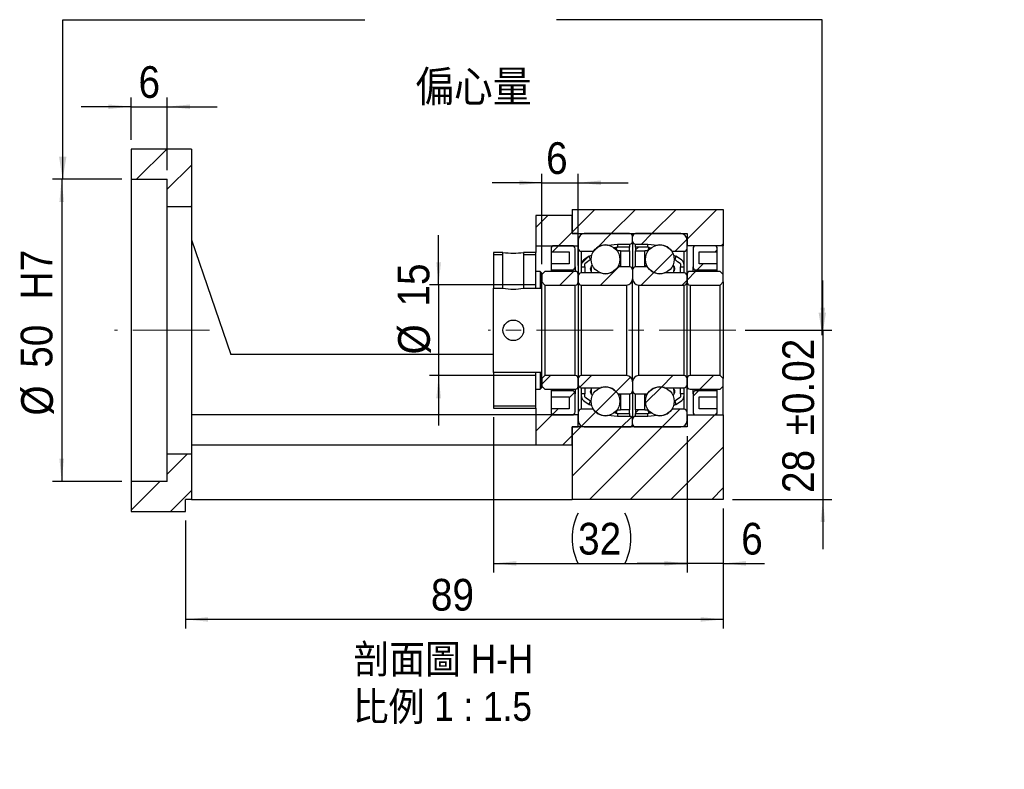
# Model space of a CAD drawing. Header units: millimetres. Extents: x 63 to 404, y 7 to 297.
# Tile 2 of 3: x 241 to 404, y 7 to 132. Entities that reach past the tile are written whole.
import ezdxf

# ---------------------------------------------------------------- set-up
doc = ezdxf.new("R2010")
doc.units = ezdxf.units.MM
doc.header["$LTSCALE"] = 1.5
doc.linetypes.add('CENTERX2', pattern=[20.32, 12.7, -2.54, 2.54, -2.54])
doc.layers.add('FORMAT', color=7, linetype='Continuous')
doc.styles.add('SLDTEXTSTYLE0', font='GOTHIC.TTF', dxfattribs={"width": 0.913, "bigfont": 'bigfont'})
doc.styles.add('SLDTEXTSTYLE1', font='GOTHIC.TTF', dxfattribs={"width": 0.913})
doc.styles.get("Standard").update_dxf_attribs({"font": 'GOTHIC.TTF'})
doc.dimstyles.new('SLDDIMSTYLE0', dxfattribs={"dimtxt": 5.25, "dimasz": 3.75, "dimexe": 0, "dimexo": 0.0625, "dimgap": 1.3125, "dimtad": 1, "dimrnd": 1e-09, "dimzin": 12, "dimdsep": 46, "dimtxsty": 'SLDTEXTSTYLE1', "dimsah": 1, "dimcen": 0.09, "dimadec": 0, "dimazin": 3, "dimtfac": 1, "dimtofl": 0, "dimtmove": 0, "dimatfit": 3, "dimfxl": 0, "dimfrac": 2, "dimtolj": 1, "dimtzin": 12, "dimarcsym": 0})
doc.dimstyles.new('SLDDIMSTYLE1', dxfattribs={"dimtxt": 5.25, "dimasz": 3.75, "dimexe": 0, "dimexo": 0.0625, "dimgap": 1.3125, "dimtad": 1, "dimrnd": 1e-09, "dimzin": 12, "dimdsep": 46, "dimtxsty": 'SLDTEXTSTYLE1', "dimsah": 1, "dimcen": 0.09, "dimadec": 0, "dimazin": 3, "dimtfac": 1, "dimtmove": 0, "dimatfit": 0, "dimfxl": 0, "dimfrac": 2, "dimtolj": 1, "dimtzin": 12, "dimarcsym": 0})
doc.dimstyles.new('SLDDIMSTYLE4', dxfattribs={"dimtxt": 0.18, "dimasz": 3.75, "dimexe": 0, "dimexo": 0.0625, "dimgap": 0, "dimtad": 0, "dimtih": 1, "dimtoh": 1, "dimdec": 0, "dimrnd": 1e-09, "dimzin": 0, "dimdsep": 46, "dimtxsty": 'Standard', "dimsah": 1, "dimcen": 0.09, "dimadec": 0, "dimazin": 0, "dimtfac": 3.75, "dimtdec": 0, "dimtofl": 0, "dimtmove": 0, "dimatfit": 3, "dimfxl": 0, "dimfrac": 2, "dimtolj": 1, "dimtzin": 0, "dimarcsym": 0})
doc.dimstyles.new('SLDDIMSTYLE5', dxfattribs={"dimtxt": 5.25, "dimasz": 3.75, "dimexe": 0, "dimexo": 0.0625, "dimgap": 1.3125, "dimtad": 1, "dimrnd": 1e-09, "dimzin": 12, "dimdsep": 46, "dimtxsty": 'SLDTEXTSTYLE1', "dimsah": 1, "dimcen": 0.09, "dimadec": 0, "dimazin": 3, "dimtol": 1, "dimtp": 0.02, "dimtm": 0.02, "dimtfac": 1, "dimtmove": 0, "dimatfit": 0, "dimfxl": 0, "dimfrac": 2, "dimtolj": 1, "dimarcsym": 0})

# ---------------------------------------------------------------- blocks, each defined once
blk = doc.blocks.new('_D_10')
at = {"layer": 'FORMAT', "color": 7}
for p, q in [((257.64, 105.14), (246.17, 105.14)), ((247.67, 105.14), (247.67, 55.14)), ((257.64, 55.14), (246.17, 55.14))]:
    blk.add_line(p, q, dxfattribs=at)
for points in [[(247.67, 105.14), (247.29, 101.39), (248.04, 101.39)], [(247.67, 55.14), (248.04, 58.89), (247.29, 58.89)]]:
    blk.add_solid(points, dxfattribs=at)
at = {"layer": 'FORMAT', "color": 7, "char_height": 5.25, "attachment_point": 1, "rotation": 90, "style": 'SLDTEXTSTYLE1'}
for s, insert in [('  H7', (240.88, 81.7)), ('50', (240.88, 73.94)), ('%%c', (240.96, 66.03))]:
    blk.add_mtext(s, dxfattribs=dict(at, insert=insert))
blk = doc.blocks.new('_D_11')
at = {"layer": 'FORMAT', "color": 7}
for p, q in [((259.14, 111.64), (259.14, 118.65)), ((265.14, 106.64), (265.14, 118.65)), ((259.14, 117.15), (250.89, 117.15)), ((259.14, 117.15), (265.14, 117.15)), ((265.14, 117.15), (273.39, 117.15))]:
    blk.add_line(p, q, dxfattribs=at)
for points in [[(259.14, 117.15), (255.39, 117.52), (255.39, 116.77)], [(265.14, 117.15), (268.89, 116.77), (268.89, 117.52)]]:
    blk.add_solid(points, dxfattribs=at)
at = {"layer": 'FORMAT', "color": 7, "insert": (260.38, 123.86), "char_height": 5.25, "attachment_point": 1, "style": 'SLDTEXTSTYLE1'}
blk.add_mtext('6', dxfattribs=at)
blk = doc.blocks.new('_D_12')
at = {"layer": 'FORMAT', "color": 7}
for p, q in [((357.14, 50.64), (357.14, 30.79)), ((268.14, 48.64), (268.14, 30.79)), ((357.14, 32.29), (268.14, 32.29))]:
    blk.add_line(p, q, dxfattribs=at)
for points in [[(268.14, 32.29), (271.89, 31.91), (271.89, 32.66)], [(357.14, 32.29), (353.39, 32.66), (353.39, 31.91)]]:
    blk.add_solid(points, dxfattribs=at)
at = {"layer": 'FORMAT', "color": 7, "insert": (308.76, 38.99), "char_height": 5.25, "attachment_point": 1, "style": 'SLDTEXTSTYLE1'}
blk.add_mtext('89', dxfattribs=at)
blk = doc.blocks.new('_D_13')
at = {"layer": 'FORMAT', "color": 7}
for p, q in [((351.14, 62.64), (351.14, 40.06)), ((357.14, 50.64), (357.14, 40.06)), ((351.14, 41.56), (342.89, 41.56)), ((357.14, 41.56), (351.14, 41.56)), ((357.14, 41.56), (363.98, 41.56))]:
    blk.add_line(p, q, dxfattribs=at)
for points in [[(351.14, 41.56), (347.39, 41.93), (347.39, 41.18)], [(357.14, 41.56), (360.89, 41.18), (360.89, 41.93)]]:
    blk.add_solid(points, dxfattribs=at)
at = {"layer": 'FORMAT', "color": 7, "insert": (360.1, 48.27), "char_height": 5.25, "attachment_point": 1, "style": 'SLDTEXTSTYLE1'}
blk.add_mtext('6', dxfattribs=at)
blk = doc.blocks.new('_D_14')
at = {"layer": 'FORMAT', "color": 7}
for p, q in [((319.14, 65.74), (319.14, 40.06)), ((351.14, 62.64), (351.14, 40.06)), ((319.14, 41.56), (351.14, 41.56))]:
    blk.add_line(p, q, dxfattribs=at)
for centre, start, end in [((341.44, 45.73), 153.4349, 206.5651), ((332.53, 45.73), 333.4349, 26.5651)]:
    blk.add_arc(centre, 9.32, start, end, dxfattribs=at)
for points in [[(319.14, 41.56), (322.89, 41.18), (322.89, 41.93)], [(351.14, 41.56), (347.39, 41.93), (347.39, 41.18)]]:
    blk.add_solid(points, dxfattribs=at)
at = {"layer": 'FORMAT', "color": 7, "insert": (333.11, 48.27), "char_height": 5.25, "attachment_point": 1, "style": 'SLDTEXTSTYLE1'}
blk.add_mtext('32', dxfattribs=at)
blk = doc.blocks.new('_D_15')
at = {"layer": 'FORMAT', "color": 7}
for p, q in [((327.14, 91.09), (327.14, 106.06)), ((333.14, 90.89), (333.14, 106.06)), ((327.14, 104.56), (318.89, 104.56)), ((327.14, 104.56), (333.14, 104.56)), ((333.14, 104.56), (341.39, 104.56))]:
    blk.add_line(p, q, dxfattribs=at)
for points in [[(327.14, 104.56), (323.39, 104.94), (323.39, 104.19)], [(333.14, 104.56), (336.89, 104.19), (336.89, 104.94)]]:
    blk.add_solid(points, dxfattribs=at)
at = {"layer": 'FORMAT', "color": 7, "insert": (327.82, 111.27), "char_height": 5.25, "attachment_point": 1, "style": 'SLDTEXTSTYLE1'}
blk.add_mtext('6', dxfattribs=at)
blk = doc.blocks.new('_D_16')
at = {"layer": 'FORMAT', "color": 7}
for p, q in [((310.04, 87.64), (310.04, 95.89)), ((326.14, 87.64), (308.54, 87.64)), ((310.04, 87.64), (310.04, 72.64)), ((326.14, 72.64), (308.54, 72.64)), ((310.04, 72.64), (310.04, 64.39))]:
    blk.add_line(p, q, dxfattribs=at)
for points in [[(310.04, 87.64), (310.41, 91.39), (309.66, 91.39)], [(310.04, 72.64), (309.66, 68.89), (310.41, 68.89)]]:
    blk.add_solid(points, dxfattribs=at)
at = {"layer": 'FORMAT', "color": 7, "char_height": 5.25, "attachment_point": 1, "rotation": 90, "style": 'SLDTEXTSTYLE1'}
for s, insert in [('15', (303.25, 84.07)), ('%%c', (303.33, 76.15))]:
    blk.add_mtext(s, dxfattribs=dict(at, insert=insert))
blk = doc.blocks.new('_D_17')
at = {"layer": 'FORMAT', "color": 7}
for p, q in [((373.62, 80.14), (373.62, 88.39)), ((360.74, 80.14), (375.12, 80.14)), ((373.62, 80.14), (373.62, 52.14)), ((358.64, 52.14), (375.12, 52.14)), ((373.62, 52.14), (373.62, 43.89))]:
    blk.add_line(p, q, dxfattribs=at)
for points in [[(373.62, 80.14), (373.99, 83.89), (373.24, 83.89)], [(373.62, 52.14), (373.24, 48.39), (373.99, 48.39)]]:
    blk.add_solid(points, dxfattribs=at)
at = {"layer": 'FORMAT', "color": 7, "char_height": 5.25, "attachment_point": 1, "rotation": 90, "style": 'SLDTEXTSTYLE1'}
for s, insert in [(' ±0.02', (366.91, 60.97)), ('28', (366.91, 53.21))]:
    blk.add_mtext(s, dxfattribs=dict(at, insert=insert))
blk = doc.blocks.new('SW_NOTE_1')
at = {"layer": 'FORMAT', "color": 0, "char_height": 4.7625, "attachment_point": 2, "style": 'SLDTEXTSTYLE0'}
for s, insert in [('\\M+19655\\M+196CA\\M+19AA4 H-H', (15.63, 6.08)), ('\\M+194E4\\M+197E1 1 : 1.5', (15.48, -1.77))]:
    blk.add_mtext(s, dxfattribs=dict(at, insert=insert))

msp = doc.modelspace()

# ---------------------------------------------------------------- hatches: boundary and pattern name
at = {"layer": 'FORMAT', "linetype": 'Continuous', "lineweight": 18}
h = msp.add_hatch(dxfattribs=at)
h.set_pattern_fill('ANSI31', color=256, scale=1.5, style=0)
h.paths.add_polyline_path([(269.137, 100.636), (269.137, 110.136), (259.137, 110.136), (259.137, 105.136), (265.137, 105.136), (265.137, 100.636)], flags=0)
h = msp.add_hatch(dxfattribs=at)
h.set_pattern_fill('ANSI31', color=256, scale=1.5, style=0)
h.paths.add_polyline_path([(351.137, 94.136), (357.137, 94.136), (357.137, 100.136), (332.137, 100.136), (332.137, 96.136), (351.137, 96.136)], flags=0)
h = msp.add_hatch(dxfattribs=at)
h.set_pattern_fill('ANSI31', color=256, scale=1.5, style=0)
h.paths.add_polyline_path([(326.137, 94.136), (333.137, 94.136), (333.137, 96.136), (332.137, 96.136), (332.137, 99.136), (326.137, 99.136)], flags=0)
h = msp.add_hatch(dxfattribs=at)
h.set_pattern_fill('ANSI31', color=256, scale=1.5, style=0)
edge = h.paths.add_edge_path(flags=0)
edge.add_line((342.137, 94.886), (342.137, 95.636))
edge.add_arc((341.637, 95.636), 0.5, 360, 450)
edge.add_line((341.637, 96.136), (334.137, 96.136))
edge.add_arc((334.137, 95.136), 1, 90, 180)
edge.add_line((333.137, 95.136), (333.137, 93.711))
edge.add_arc((333.637, 93.711), 0.5, 180, 270)
edge.add_line((333.637, 93.211), (335.554, 93.211))
edge.add_arc((335.554, 93.411), 0.2, 270, 323.78627)
edge.add_arc((337.637, 91.886), 2.381, 82.10725, 143.78627, ccw=False)
edge.add_arc((337.992, 94.443), 0.2, 262.10725, 275)
edge.add_line((338.009, 94.243), (339.637, 94.386))
edge.add_line((339.637, 94.386), (341.637, 94.386))
edge.add_arc((341.637, 94.886), 0.5, 270, 360)
h = msp.add_hatch(dxfattribs=at)
h.set_pattern_fill('ANSI31', color=256, scale=1.5, style=0)
edge = h.paths.add_edge_path(flags=0)
edge.add_line((350.137, 96.136), (342.637, 96.136))
edge.add_arc((342.637, 95.636), 0.5, 90, 180)
edge.add_line((342.137, 95.636), (342.137, 94.886))
edge.add_arc((342.637, 94.886), 0.5, 180, 270)
edge.add_line((342.637, 94.386), (344.637, 94.386))
edge.add_line((344.637, 94.386), (346.265, 94.243))
edge.add_arc((346.283, 94.443), 0.2, 265, 277.89275)
edge.add_arc((346.637, 91.886), 2.381, 36.21373, 97.89275, ccw=False)
edge.add_arc((348.72, 93.411), 0.2, 216.21373, 270)
edge.add_line((348.72, 93.211), (350.637, 93.211))
edge.add_arc((350.637, 93.711), 0.5, 270, 360)
edge.add_line((351.137, 93.711), (351.137, 95.136))
edge.add_arc((350.137, 95.136), 1, 0, 90)
h = msp.add_hatch(dxfattribs=at)
h.set_pattern_fill('ANSI31', color=256, scale=1.5, style=0)
h.paths.add_polyline_path([(320.687, 93.036), (319.137, 93.036), (319.137, 87.136), (320.687, 87.136)], flags=0)
h.paths.add_polyline_path([(319.137, 87.136), (319.137, 93.036), (320.687, 93.036), (320.687, 87.136)], flags=0)
h = msp.add_hatch(dxfattribs=at)
h.set_pattern_fill('ANSI31', color=256, scale=1.5, style=0)
h.paths.add_polyline_path([(326.137, 93.036), (324.087, 93.036), (324.087, 87.136), (327.137, 87.136), (327.137, 89.586), (326.837, 89.886), (326.137, 89.886)], flags=0)
h.paths.add_polyline_path([(324.087, 87.136), (324.087, 93.036), (326.137, 93.036), (326.137, 89.886), (326.837, 89.886), (327.137, 89.586), (327.137, 87.136)], flags=0)
h = msp.add_hatch(dxfattribs=at)
h.set_pattern_fill('ANSI31', color=256, scale=1.5, style=0)
edge = h.paths.add_edge_path(flags=0)
edge.add_line((328.637, 93.136), (331.637, 93.136))
edge.add_line((331.637, 93.136), (331.637, 91.136))
edge.add_line((331.637, 91.136), (328.637, 91.136))
edge.add_line((328.637, 91.136), (328.637, 90.136))
edge.add_line((328.637, 90.136), (332.137, 90.136))
edge.add_arc((332.137, 90.636), 0.5, 270, 360)
edge.add_line((332.637, 90.636), (332.637, 93.636))
edge.add_arc((332.137, 93.636), 0.5, 0, 90)
edge.add_line((332.137, 94.136), (329.137, 94.136))
edge.add_arc((329.137, 93.636), 0.5, 90, 180)
edge.add_line((328.637, 93.636), (328.637, 93.136))
h = msp.add_hatch(dxfattribs=at)
h.set_pattern_fill('ANSI31', color=256, scale=1.5, style=0)
edge = h.paths.add_edge_path(flags=0)
edge.add_arc((337.637, 91.886), 2.381, 0, 360)
h = msp.add_hatch(dxfattribs=at)
h.set_pattern_fill('ANSI31', color=256, scale=1.5, style=0)
edge = h.paths.add_edge_path(flags=0)
edge.add_arc((340.137, 84.116), 9.17, 90, 93.34704, ccw=False)
edge.add_line((340.137, 93.286), (341.637, 93.286))
edge.add_line((341.637, 93.286), (341.637, 93.886))
edge.add_line((341.637, 93.886), (340.137, 93.886))
edge.add_arc((340.137, 84.116), 9.77, 90, 94.42995)
edge.add_line((339.382, 93.857), (339.602, 93.27))
h = msp.add_hatch(dxfattribs=at)
h.set_pattern_fill('ANSI31', color=256, scale=1.5, style=0)
edge = h.paths.add_edge_path(flags=0)
edge.add_line((342.637, 93.886), (342.637, 93.286))
edge.add_line((342.637, 93.286), (344.137, 93.286))
edge.add_arc((344.137, 84.116), 9.17, 86.65296, 90, ccw=False)
edge.add_line((344.672, 93.27), (344.892, 93.857))
edge.add_arc((344.137, 84.116), 9.77, 85.57005, 90)
edge.add_line((344.137, 93.886), (342.637, 93.886))
h = msp.add_hatch(dxfattribs=at)
h.set_pattern_fill('ANSI31', color=256, scale=1.5, style=0)
edge = h.paths.add_edge_path(flags=0)
edge.add_arc((346.637, 91.886), 2.381, 0, 360)
h = msp.add_hatch(dxfattribs=at)
h.set_pattern_fill('ANSI31', color=256, scale=1.5, style=0)
edge = h.paths.add_edge_path(flags=0)
edge.add_line((356.137, 91.136), (353.137, 91.136))
edge.add_line((353.137, 91.136), (353.137, 93.136))
edge.add_line((353.137, 93.136), (356.137, 93.136))
edge.add_line((356.137, 93.136), (356.137, 93.636))
edge.add_arc((355.637, 93.636), 0.5, 0, 90)
edge.add_line((355.637, 94.136), (352.637, 94.136))
edge.add_arc((352.637, 93.636), 0.5, 90, 180)
edge.add_line((352.137, 93.636), (352.137, 90.636))
edge.add_arc((352.637, 90.636), 0.5, 180, 270)
edge.add_line((352.637, 90.136), (356.137, 90.136))
edge.add_line((356.137, 90.136), (356.137, 91.136))
h = msp.add_hatch(dxfattribs=at)
h.set_pattern_fill('ANSI31', color=256, scale=1.5, style=0)
edge = h.paths.add_edge_path(flags=0)
edge.add_line((335.176, 91.828), (334.962, 92.403))
edge.add_arc((340.137, 84.116), 9.77, 121.98535, 128.83745)
edge.add_arc((334.637, 90.947), 1, 128.83745, 180)
edge.add_line((333.637, 90.947), (333.637, 90.636))
edge.add_line((333.637, 90.636), (334.237, 90.636))
edge.add_line((334.237, 90.636), (334.237, 91.136))
edge.add_arc((340.137, 84.116), 9.17, 122.74811, 130.04417, ccw=False)
h = msp.add_hatch(dxfattribs=at)
h.set_pattern_fill('ANSI31', color=256, scale=1.5, style=0)
edge = h.paths.add_edge_path(flags=0)
edge.add_arc((349.637, 90.947), 1, 0, 51.16255)
edge.add_arc((344.137, 84.116), 9.77, 51.16255, 58.01465)
edge.add_line((349.312, 92.403), (349.098, 91.828))
edge.add_arc((344.137, 84.116), 9.17, 49.95583, 57.25189, ccw=False)
edge.add_line((350.037, 91.136), (350.037, 90.636))
edge.add_line((350.037, 90.636), (350.637, 90.636))
edge.add_line((350.637, 90.636), (350.637, 90.947))
h = msp.add_hatch(dxfattribs=at)
h.set_pattern_fill('ANSI31', color=256, scale=1.5, style=0)
edge = h.paths.add_edge_path(flags=0)
edge.add_line((327.137, 88.136), (327.637, 87.636))
edge.add_line((327.637, 87.636), (332.637, 87.636))
edge.add_arc((332.637, 88.136), 0.5, 270, 360)
edge.add_line((333.137, 88.136), (333.137, 89.386))
edge.add_arc((332.637, 89.386), 0.5, 0, 90)
edge.add_line((332.637, 89.886), (327.637, 89.886))
edge.add_line((327.637, 89.886), (327.137, 89.386))
edge.add_line((327.137, 89.386), (327.137, 88.136))
h = msp.add_hatch(dxfattribs=at)
h.set_pattern_fill('ANSI31', color=256, scale=1.5, style=0)
edge = h.paths.add_edge_path(flags=0)
edge.add_line((333.137, 89.136), (333.137, 88.136))
edge.add_arc((333.637, 88.136), 0.5, 180, 270)
edge.add_line((333.637, 87.636), (341.137, 87.636))
edge.add_arc((341.137, 88.636), 1, 270, 360)
edge.add_line((342.137, 88.636), (342.137, 90.136))
edge.add_arc((341.637, 90.136), 0.5, 0, 90)
edge.add_line((341.637, 90.636), (339.773, 90.636))
edge.add_arc((339.773, 90.436), 0.2, 90, 145.82355)
edge.add_arc((337.637, 91.886), 2.381, 251.65026, 325.82355, ccw=False)
edge.add_arc((336.824, 89.436), 0.2, 71.65026, 90)
edge.add_line((336.824, 89.636), (333.637, 89.636))
edge.add_arc((333.637, 89.136), 0.5, 90, 180)
h = msp.add_hatch(dxfattribs=at)
h.set_pattern_fill('ANSI31', color=256, scale=1.5, style=0)
edge = h.paths.add_edge_path(flags=0)
edge.add_line((343.137, 87.636), (350.637, 87.636))
edge.add_arc((350.637, 88.136), 0.5, 270, 360)
edge.add_line((351.137, 88.136), (351.137, 89.136))
edge.add_arc((350.637, 89.136), 0.5, 0, 90)
edge.add_line((350.637, 89.636), (347.45, 89.636))
edge.add_arc((347.45, 89.436), 0.2, 90, 108.34974)
edge.add_arc((346.637, 91.886), 2.381, 214.17645, 288.34974, ccw=False)
edge.add_arc((344.502, 90.436), 0.2, 34.17645, 90)
edge.add_line((344.502, 90.636), (342.637, 90.636))
edge.add_arc((342.637, 90.136), 0.5, 90, 180)
edge.add_line((342.137, 90.136), (342.137, 88.636))
edge.add_arc((343.137, 88.636), 1, 180, 270)
h = msp.add_hatch(dxfattribs=at)
h.set_pattern_fill('ANSI31', color=256, scale=1.5, style=0)
edge = h.paths.add_edge_path(flags=0)
edge.add_line((356.637, 87.636), (357.137, 88.136))
edge.add_line((357.137, 88.136), (357.137, 89.386))
edge.add_line((357.137, 89.386), (356.637, 89.886))
edge.add_line((356.637, 89.886), (351.637, 89.886))
edge.add_arc((351.637, 89.386), 0.5, 90, 180)
edge.add_line((351.137, 89.386), (351.137, 88.136))
edge.add_arc((351.637, 88.136), 0.5, 180, 270)
edge.add_line((351.637, 87.636), (356.637, 87.636))
h = msp.add_hatch(dxfattribs=at)
h.set_pattern_fill('ANSI31', color=256, scale=1.5, style=0)
h.paths.add_polyline_path([(327.137, 73.136), (319.137, 73.136), (319.137, 67.236), (326.137, 67.236), (326.137, 70.386), (326.837, 70.386), (327.137, 70.686)], flags=0)
h.paths.add_polyline_path([(319.137, 67.236), (319.137, 73.136), (327.137, 73.136), (327.137, 70.686), (326.837, 70.386), (326.137, 70.386), (326.137, 67.236)], flags=0)
h = msp.add_hatch(dxfattribs=at)
h.set_pattern_fill('ANSI31', color=256, scale=1.5, style=0)
edge = h.paths.add_edge_path(flags=0)
edge.add_line((327.637, 72.636), (327.137, 72.136))
edge.add_line((327.137, 72.136), (327.137, 70.886))
edge.add_line((327.137, 70.886), (327.637, 70.386))
edge.add_line((327.637, 70.386), (332.637, 70.386))
edge.add_arc((332.637, 70.886), 0.5, 270, 360)
edge.add_line((333.137, 70.886), (333.137, 72.136))
edge.add_arc((332.637, 72.136), 0.5, 360, 450)
edge.add_line((332.637, 72.636), (327.637, 72.636))
h = msp.add_hatch(dxfattribs=at)
h.set_pattern_fill('ANSI31', color=256, scale=1.5, style=0)
edge = h.paths.add_edge_path(flags=0)
edge.add_line((341.137, 72.636), (333.637, 72.636))
edge.add_arc((333.637, 72.136), 0.5, 90, 180)
edge.add_line((333.137, 72.136), (333.137, 71.136))
edge.add_arc((333.637, 71.136), 0.5, 180, 270)
edge.add_line((333.637, 70.636), (336.824, 70.636))
edge.add_arc((336.824, 70.836), 0.2, 270, 288.34974)
edge.add_arc((337.637, 68.386), 2.381, 34.17645, 108.34974, ccw=False)
edge.add_arc((339.773, 69.836), 0.2, 214.17645, 270)
edge.add_line((339.773, 69.636), (341.637, 69.636))
edge.add_arc((341.637, 70.136), 0.5, 270, 360)
edge.add_line((342.137, 70.136), (342.137, 71.636))
edge.add_arc((341.137, 71.636), 1, 0, 90)
h = msp.add_hatch(dxfattribs=at)
h.set_pattern_fill('ANSI31', color=256, scale=1.5, style=0)
edge = h.paths.add_edge_path(flags=0)
edge.add_line((351.137, 71.136), (351.137, 72.136))
edge.add_arc((350.637, 72.136), 0.5, 360, 450)
edge.add_line((350.637, 72.636), (343.137, 72.636))
edge.add_arc((343.137, 71.636), 1, 90, 180)
edge.add_line((342.137, 71.636), (342.137, 70.136))
edge.add_arc((342.637, 70.136), 0.5, 180, 270)
edge.add_line((342.637, 69.636), (344.502, 69.636))
edge.add_arc((344.502, 69.836), 0.2, 270, 325.82355)
edge.add_arc((346.637, 68.386), 2.381, 71.65026, 145.82355, ccw=False)
edge.add_arc((347.45, 70.836), 0.2, 251.65026, 270)
edge.add_line((347.45, 70.636), (350.637, 70.636))
edge.add_arc((350.637, 71.136), 0.5, 270, 360)
h = msp.add_hatch(dxfattribs=at)
h.set_pattern_fill('ANSI31', color=256, scale=1.5, style=0)
edge = h.paths.add_edge_path(flags=0)
edge.add_line((357.137, 72.136), (356.637, 72.636))
edge.add_line((356.637, 72.636), (351.637, 72.636))
edge.add_arc((351.637, 72.136), 0.5, 90, 180)
edge.add_line((351.137, 72.136), (351.137, 70.886))
edge.add_arc((351.637, 70.886), 0.5, 180, 270)
edge.add_line((351.637, 70.386), (356.637, 70.386))
edge.add_line((356.637, 70.386), (357.137, 70.886))
edge.add_line((357.137, 70.886), (357.137, 72.136))
h = msp.add_hatch(dxfattribs=at)
h.set_pattern_fill('ANSI31', color=256, scale=1.5, style=0)
edge = h.paths.add_edge_path(flags=0)
edge.add_line((328.637, 69.136), (331.637, 69.136))
edge.add_line((331.637, 69.136), (331.637, 67.136))
edge.add_line((331.637, 67.136), (328.637, 67.136))
edge.add_line((328.637, 67.136), (328.637, 66.636))
edge.add_arc((329.137, 66.636), 0.5, 180, 270)
edge.add_line((329.137, 66.136), (332.137, 66.136))
edge.add_arc((332.137, 66.636), 0.5, 270, 360)
edge.add_line((332.637, 66.636), (332.637, 69.636))
edge.add_arc((332.137, 69.636), 0.5, 0, 90)
edge.add_line((332.137, 70.136), (328.637, 70.136))
edge.add_line((328.637, 70.136), (328.637, 69.136))
h = msp.add_hatch(dxfattribs=at)
h.set_pattern_fill('ANSI31', color=256, scale=1.5, style=0)
edge = h.paths.add_edge_path(flags=0)
edge.add_arc((337.637, 68.386), 2.381, 0, 360)
h = msp.add_hatch(dxfattribs=at)
h.set_pattern_fill('ANSI31', color=256, scale=1.5, style=0)
edge = h.paths.add_edge_path(flags=0)
edge.add_arc((346.637, 68.386), 2.381, 0, 360)
h = msp.add_hatch(dxfattribs=at)
h.set_pattern_fill('ANSI31', color=256, scale=1.5, style=0)
edge = h.paths.add_edge_path(flags=0)
edge.add_line((356.137, 67.136), (353.137, 67.136))
edge.add_line((353.137, 67.136), (353.137, 69.136))
edge.add_line((353.137, 69.136), (356.137, 69.136))
edge.add_line((356.137, 69.136), (356.137, 70.136))
edge.add_line((356.137, 70.136), (352.637, 70.136))
edge.add_arc((352.637, 69.636), 0.5, 90, 180)
edge.add_line((352.137, 69.636), (352.137, 66.636))
edge.add_arc((352.637, 66.636), 0.5, 180, 270)
edge.add_line((352.637, 66.136), (355.637, 66.136))
edge.add_arc((355.637, 66.636), 0.5, 270, 360)
edge.add_line((356.137, 66.636), (356.137, 67.136))
h = msp.add_hatch(dxfattribs=at)
h.set_pattern_fill('ANSI31', color=256, scale=1.5, style=0)
edge = h.paths.add_edge_path(flags=0)
edge.add_arc((334.637, 69.325), 1, 180, 231.16255)
edge.add_arc((340.137, 76.156), 9.77, 231.16255, 238.01465)
edge.add_line((334.962, 67.869), (335.176, 68.443))
edge.add_arc((340.137, 76.156), 9.17, 229.95583, 237.25189, ccw=False)
edge.add_line((334.237, 69.136), (334.237, 69.636))
edge.add_line((334.237, 69.636), (333.637, 69.636))
edge.add_line((333.637, 69.636), (333.637, 69.325))
h = msp.add_hatch(dxfattribs=at)
h.set_pattern_fill('ANSI31', color=256, scale=1.5, style=0)
edge = h.paths.add_edge_path(flags=0)
edge.add_line((349.098, 68.443), (349.312, 67.869))
edge.add_arc((344.137, 76.156), 9.77, 301.98535, 308.83745)
edge.add_arc((349.637, 69.325), 1, 308.83745, 360)
edge.add_line((350.637, 69.325), (350.637, 69.636))
edge.add_line((350.637, 69.636), (350.037, 69.636))
edge.add_line((350.037, 69.636), (350.037, 69.136))
edge.add_arc((344.137, 76.156), 9.17, 302.74811, 310.04417, ccw=False)
h = msp.add_hatch(dxfattribs=at)
h.set_pattern_fill('ANSI31', color=256, scale=1.5, style=0)
edge = h.paths.add_edge_path(flags=0)
edge.add_line((334.137, 64.136), (341.637, 64.136))
edge.add_arc((341.637, 64.636), 0.5, 270, 360)
edge.add_line((342.137, 64.636), (342.137, 65.386))
edge.add_arc((341.637, 65.386), 0.5, 360, 450)
edge.add_line((341.637, 65.886), (339.637, 65.886))
edge.add_line((339.637, 65.886), (338.009, 66.028))
edge.add_arc((337.992, 65.829), 0.2, 85, 97.89275)
edge.add_arc((337.637, 68.386), 2.381, 216.21373, 277.89275, ccw=False)
edge.add_arc((335.554, 66.861), 0.2, 36.21373, 90)
edge.add_line((335.554, 67.061), (333.637, 67.061))
edge.add_arc((333.637, 66.561), 0.5, 90, 180)
edge.add_line((333.137, 66.561), (333.137, 65.136))
edge.add_arc((334.137, 65.136), 1, 180, 270)
h = msp.add_hatch(dxfattribs=at)
h.set_pattern_fill('ANSI31', color=256, scale=1.5, style=0)
edge = h.paths.add_edge_path(flags=0)
edge.add_line((341.637, 66.386), (341.637, 66.986))
edge.add_line((341.637, 66.986), (340.137, 66.986))
edge.add_arc((340.137, 76.156), 9.17, 266.65296, 270, ccw=False)
edge.add_line((339.602, 67.001), (339.382, 66.415))
edge.add_arc((340.137, 76.156), 9.77, 265.57005, 270)
edge.add_line((340.137, 66.386), (341.637, 66.386))
h = msp.add_hatch(dxfattribs=at)
h.set_pattern_fill('ANSI31', color=256, scale=1.5, style=0)
edge = h.paths.add_edge_path(flags=0)
edge.add_line((342.137, 65.386), (342.137, 64.636))
edge.add_arc((342.637, 64.636), 0.5, 180, 270)
edge.add_line((342.637, 64.136), (350.137, 64.136))
edge.add_arc((350.137, 65.136), 1, 270, 360)
edge.add_line((351.137, 65.136), (351.137, 66.561))
edge.add_arc((350.637, 66.561), 0.5, 0, 90)
edge.add_line((350.637, 67.061), (348.72, 67.061))
edge.add_arc((348.72, 66.861), 0.2, 90, 143.78627)
edge.add_arc((346.637, 68.386), 2.381, 262.10725, 323.78627, ccw=False)
edge.add_arc((346.283, 65.829), 0.2, 82.10725, 95)
edge.add_line((346.265, 66.028), (344.637, 65.886))
edge.add_line((344.637, 65.886), (342.637, 65.886))
edge.add_arc((342.637, 65.386), 0.5, 90, 180)
h = msp.add_hatch(dxfattribs=at)
h.set_pattern_fill('ANSI31', color=256, scale=1.5, style=0)
edge = h.paths.add_edge_path(flags=0)
edge.add_arc((344.137, 76.156), 9.17, 270, 273.34704, ccw=False)
edge.add_line((344.137, 66.986), (342.637, 66.986))
edge.add_line((342.637, 66.986), (342.637, 66.386))
edge.add_line((342.637, 66.386), (344.137, 66.386))
edge.add_arc((344.137, 76.156), 9.77, 270, 274.42995)
edge.add_line((344.892, 66.415), (344.672, 67.001))
h = msp.add_hatch(dxfattribs=at)
h.set_pattern_fill('ANSI31', color=256, scale=1.5, style=0)
h.paths.add_polyline_path([(332.137, 64.136), (333.137, 64.136), (333.137, 66.136), (326.137, 66.136), (326.137, 61.136), (332.137, 61.136)], flags=0)
h = msp.add_hatch(dxfattribs=at)
h.set_pattern_fill('ANSI31', color=256, scale=1.5, style=0)
h.paths.add_polyline_path([(357.137, 66.136), (351.137, 66.136), (351.137, 64.136), (332.137, 64.136), (332.137, 52.136), (357.137, 52.136)], flags=0)
h = msp.add_hatch(dxfattribs=at)
h.set_pattern_fill('ANSI31', color=256, scale=1.5, style=0)
h.paths.add_polyline_path([(265.137, 55.136), (259.137, 55.136), (259.137, 50.136), (268.137, 50.136), (268.137, 52.136), (269.137, 52.136), (269.137, 59.636), (265.137, 59.636)], flags=0)

# ---------------------------------------------------------------- linework, layer by layer
at = {"color": 7, "linetype": 'Continuous', "lineweight": 25}
for p, q in [((259.137, 110.136), (259.137, 105.136)), ((269.137, 110.136), (259.137, 110.136)), ((269.137, 110.136), (269.137, 100.636)), ((259.137, 105.136), (265.137, 105.136)), ((259.137, 105.136), (259.137, 55.136)), ((265.137, 100.636), (265.137, 105.136)), ((265.137, 100.636), (269.137, 100.636)), ((265.137, 59.636), (265.137, 100.636)), ((269.137, 100.636), (269.137, 59.636)), ((332.137, 100.136), (332.137, 96.136)), ((332.137, 100.136), (357.137, 100.136)), ((357.137, 100.136), (357.137, 94.136)), ((332.137, 99.136), (326.137, 99.136)), ((326.137, 99.136), (326.137, 94.136)), ((332.137, 96.136), (332.137, 99.136)), ((333.137, 96.136), (332.137, 96.136)), ((332.137, 96.136), (351.137, 96.136)), ((333.137, 94.136), (333.137, 96.136)), ((341.637, 96.136), (334.137, 96.136)), ((350.137, 96.136), (342.637, 96.136)), ((351.137, 96.136), (351.137, 94.136)), ((269.137, 95.136), (275.637, 76.136)), ((333.137, 95.136), (333.137, 93.711)), ((342.137, 94.886), (342.137, 95.636)), ((342.137, 94.886), (342.137, 90.136)), ((351.137, 93.711), (351.137, 95.136)), ((320.687, 93.036), (319.137, 93.036)), ((320.687, 93.036), (319.137, 93.036)), ((319.137, 93.036), (319.137, 87.136)), ((319.137, 93.036), (319.137, 87.136)), ((320.687, 87.136), (320.687, 93.036)), ((320.687, 87.136), (320.687, 93.036)), ((324.087, 93.036), (324.087, 87.136)), ((324.087, 93.036), (324.087, 87.136)), ((326.137, 93.036), (324.087, 93.036)), ((326.137, 93.036), (324.087, 93.036)), ((326.137, 94.136), (333.137, 94.136)), ((326.137, 94.136), (326.137, 93.036)), ((326.137, 89.886), (326.137, 93.036)), ((326.137, 89.886), (326.137, 93.036)), ((328.637, 93.636), (328.637, 93.136)), ((328.637, 93.136), (331.637, 93.136)), ((328.637, 93.136), (328.637, 91.136)), ((332.137, 94.136), (329.137, 94.136)), ((331.637, 93.136), (331.637, 91.136)), ((332.637, 90.636), (332.637, 93.636)), ((333.137, 93.711), (333.137, 89.386)), ((333.637, 93.211), (335.554, 93.211)), ((338.009, 94.243), (339.637, 94.386)), ((339.382, 93.857), (339.602, 93.27)), ((339.637, 94.386), (341.637, 94.386)), ((339.637, 94.386), (339.637, 93.873)), ((341.637, 93.886), (340.137, 93.886)), ((340.137, 93.286), (341.637, 93.286)), ((341.637, 93.286), (341.637, 93.886)), ((341.637, 93.286), (341.637, 90.636)), ((342.637, 94.386), (344.637, 94.386)), ((344.137, 93.886), (342.637, 93.886)), ((342.637, 93.886), (342.637, 93.286)), ((342.637, 93.286), (344.137, 93.286)), ((342.637, 90.636), (342.637, 93.286)), ((344.637, 94.386), (346.265, 94.243)), ((344.637, 93.873), (344.637, 94.386)), ((344.672, 93.27), (344.892, 93.857)), ((348.72, 93.211), (350.637, 93.211)), ((357.137, 94.136), (351.137, 94.136)), ((351.137, 89.386), (351.137, 93.711)), ((352.137, 93.636), (352.137, 90.636)), ((355.637, 94.136), (352.637, 94.136)), ((353.137, 93.136), (356.137, 93.136)), ((353.137, 91.136), (353.137, 93.136)), ((356.137, 93.136), (356.137, 93.636)), ((356.137, 91.136), (356.137, 93.136)), ((357.137, 89.386), (357.137, 94.136)), ((319.137, 92.679), (320.687, 92.679)), ((324.087, 92.679), (326.137, 92.679)), ((335.176, 91.828), (334.962, 92.403)), ((349.312, 92.403), (349.098, 91.828)), ((326.837, 89.886), (326.137, 89.886)), ((326.837, 89.886), (326.137, 89.886)), ((326.137, 87.136), (326.137, 89.886)), ((326.837, 89.886), (327.137, 89.586)), ((326.837, 89.886), (327.137, 89.586)), ((326.837, 89.886), (326.837, 87.136)), ((327.137, 89.386), (327.637, 89.886)), ((332.637, 89.886), (327.637, 89.886)), ((328.637, 91.136), (328.637, 90.136)), ((331.637, 91.136), (328.637, 91.136)), ((328.637, 90.136), (332.137, 90.136)), ((328.637, 90.136), (328.637, 89.886)), ((332.637, 90.636), (332.637, 89.886)), ((333.637, 90.947), (333.637, 90.636)), ((333.637, 90.636), (334.237, 90.636)), ((333.637, 90.636), (333.637, 89.636)), ((336.824, 89.636), (333.637, 89.636)), ((334.237, 90.636), (334.237, 91.136)), ((334.237, 90.636), (334.237, 89.636)), ((341.637, 90.636), (339.773, 90.636)), ((342.137, 90.136), (342.137, 88.636)), ((344.502, 90.636), (342.637, 90.636)), ((350.637, 89.636), (347.45, 89.636)), ((349.018, 90.312), (348.979, 90.74)), ((350.037, 91.136), (350.037, 90.636)), ((350.037, 90.636), (350.637, 90.636)), ((350.037, 89.636), (350.037, 90.636)), ((350.637, 90.636), (350.637, 90.947)), ((350.637, 89.636), (350.637, 90.636)), ((356.637, 89.886), (351.637, 89.886)), ((352.137, 89.886), (352.137, 90.636)), ((352.637, 90.136), (356.137, 90.136)), ((356.137, 91.136), (353.137, 91.136)), ((356.137, 90.136), (356.137, 91.136)), ((356.137, 89.886), (356.137, 90.136)), ((356.637, 89.886), (357.137, 89.386)), ((327.137, 87.136), (327.137, 89.586)), ((327.137, 87.136), (327.137, 89.586)), ((327.137, 89.386), (327.137, 88.136)), ((327.637, 87.636), (327.137, 88.136)), ((333.137, 88.136), (333.137, 89.386)), ((333.137, 89.136), (333.137, 88.136)), ((333.137, 88.136), (333.137, 72.136)), ((342.137, 71.636), (342.137, 88.636)), ((351.137, 89.386), (351.137, 88.136)), ((351.137, 88.136), (351.137, 89.136)), ((351.137, 72.136), (351.137, 88.136)), ((357.137, 88.136), (356.637, 87.636)), ((357.137, 88.136), (357.137, 89.386)), ((357.137, 88.136), (357.137, 72.136)), ((319.137, 73.136), (319.137, 87.136)), ((319.137, 87.136), (320.687, 87.136)), ((319.137, 87.136), (320.687, 87.136)), ((324.087, 87.136), (327.137, 87.136)), ((324.087, 87.136), (327.137, 87.136)), ((327.137, 73.136), (327.137, 87.136)), ((327.637, 87.636), (332.637, 87.636)), ((327.637, 87.636), (327.637, 72.636)), ((332.637, 72.636), (332.637, 87.636)), ((333.637, 87.636), (341.137, 87.636)), ((333.637, 87.636), (333.637, 72.636)), ((341.137, 87.636), (341.137, 72.636)), ((343.137, 87.636), (350.637, 87.636)), ((343.137, 72.636), (343.137, 87.636)), ((350.637, 72.636), (350.637, 87.636)), ((351.637, 87.636), (356.637, 87.636)), ((351.637, 87.636), (351.637, 72.636)), ((356.637, 72.636), (356.637, 87.636)), ((319.137, 76.136), (275.637, 76.136)), ((327.137, 73.136), (319.137, 73.136)), ((327.137, 73.136), (319.137, 73.136)), ((319.137, 73.136), (319.137, 67.236)), ((319.137, 73.136), (319.137, 67.236)), ((326.137, 70.386), (326.137, 73.136)), ((326.837, 73.136), (326.837, 70.386)), ((327.137, 70.686), (327.137, 73.136)), ((327.137, 70.686), (327.137, 73.136)), ((327.137, 72.136), (327.637, 72.636)), ((327.137, 72.136), (327.137, 70.886)), ((332.637, 72.636), (327.637, 72.636)), ((333.137, 70.886), (333.137, 72.136)), ((333.137, 72.136), (333.137, 71.136)), ((341.137, 72.636), (333.637, 72.636)), ((350.637, 72.636), (343.137, 72.636)), ((351.137, 71.136), (351.137, 72.136)), ((351.137, 72.136), (351.137, 70.886)), ((356.637, 72.636), (351.637, 72.636)), ((356.637, 72.636), (357.137, 72.136)), ((357.137, 70.886), (357.137, 72.136)), ((326.137, 70.386), (326.837, 70.386)), ((326.137, 67.236), (326.137, 70.386)), ((326.137, 67.236), (326.137, 70.386)), ((326.137, 70.386), (326.837, 70.386)), ((327.137, 70.686), (326.837, 70.386)), ((327.137, 70.686), (326.837, 70.386)), ((327.637, 70.386), (327.137, 70.886)), ((327.637, 70.386), (332.637, 70.386)), ((328.637, 70.386), (328.637, 70.136)), ((328.637, 70.136), (328.637, 69.136)), ((332.137, 70.136), (328.637, 70.136)), ((332.637, 70.386), (332.637, 69.636)), ((333.137, 70.886), (333.137, 66.561)), ((333.637, 70.636), (333.637, 69.636)), ((333.637, 70.636), (336.824, 70.636)), ((334.237, 70.636), (334.237, 69.636)), ((342.137, 71.636), (342.137, 70.136)), ((342.137, 70.136), (342.137, 65.386)), ((347.45, 70.636), (350.637, 70.636)), ((350.037, 69.636), (350.037, 70.636)), ((350.637, 69.636), (350.637, 70.636)), ((351.137, 66.561), (351.137, 70.886)), ((351.637, 70.386), (356.637, 70.386)), ((352.137, 69.636), (352.137, 70.386)), ((356.137, 70.136), (352.637, 70.136)), ((356.137, 70.136), (356.137, 70.386)), ((356.137, 69.136), (356.137, 70.136)), ((357.137, 70.886), (356.637, 70.386)), ((357.137, 66.136), (357.137, 70.886)), ((328.637, 69.136), (331.637, 69.136)), ((328.637, 69.136), (328.637, 67.136)), ((331.637, 69.136), (331.637, 67.136)), ((332.637, 66.636), (332.637, 69.636)), ((333.637, 69.636), (333.637, 69.325)), ((334.237, 69.636), (333.637, 69.636)), ((334.237, 69.136), (334.237, 69.636)), ((334.962, 67.869), (335.176, 68.443)), ((339.773, 69.636), (341.637, 69.636)), ((341.637, 69.636), (341.637, 66.986)), ((342.637, 69.636), (344.502, 69.636)), ((342.637, 66.986), (342.637, 69.636)), ((348.989, 69.585), (349.018, 69.96)), ((349.098, 68.443), (349.312, 67.869)), ((350.037, 69.636), (350.037, 69.136)), ((350.637, 69.636), (350.037, 69.636)), ((350.637, 69.325), (350.637, 69.636)), ((352.137, 69.636), (352.137, 66.636)), ((353.137, 69.136), (356.137, 69.136)), ((353.137, 67.136), (353.137, 69.136)), ((356.137, 67.136), (356.137, 69.136)), ((326.137, 67.593), (319.137, 67.593)), ((319.137, 67.236), (326.137, 67.236)), ((319.137, 67.236), (326.137, 67.236)), ((326.137, 67.236), (326.137, 66.136)), ((328.637, 67.136), (328.637, 66.636)), ((331.637, 67.136), (328.637, 67.136)), ((335.554, 67.061), (333.637, 67.061)), ((339.602, 67.001), (339.382, 66.415)), ((341.637, 66.986), (340.137, 66.986)), ((341.637, 66.386), (341.637, 66.986)), ((342.637, 66.986), (342.637, 66.386)), ((344.137, 66.986), (342.637, 66.986)), ((344.892, 66.415), (344.672, 67.001)), ((350.637, 67.061), (348.72, 67.061)), ((356.137, 67.136), (353.137, 67.136)), ((356.137, 66.636), (356.137, 67.136)), ((326.137, 66.136), (269.137, 66.136)), ((326.137, 66.136), (326.137, 61.136)), ((333.137, 66.136), (326.137, 66.136)), ((329.137, 66.136), (332.137, 66.136)), ((333.137, 66.561), (333.137, 65.136)), ((333.137, 64.136), (333.137, 66.136)), ((339.637, 65.886), (338.009, 66.028)), ((339.637, 66.399), (339.637, 65.886)), ((341.637, 65.886), (339.637, 65.886)), ((340.137, 66.386), (341.637, 66.386)), ((342.137, 64.636), (342.137, 65.386)), ((342.637, 66.386), (344.137, 66.386)), ((344.637, 65.886), (342.637, 65.886)), ((344.637, 65.886), (344.637, 66.399)), ((346.265, 66.028), (344.637, 65.886)), ((351.137, 65.136), (351.137, 66.561)), ((351.137, 66.136), (351.137, 64.136)), ((351.137, 66.136), (357.137, 66.136)), ((352.637, 66.136), (355.637, 66.136)), ((357.137, 66.136), (357.137, 52.136)), ((332.137, 61.136), (332.137, 64.136)), ((332.137, 64.136), (333.137, 64.136)), ((332.137, 64.136), (332.137, 52.136)), ((351.137, 64.136), (332.137, 64.136)), ((334.137, 64.136), (341.637, 64.136)), ((342.637, 64.136), (350.137, 64.136)), ((326.137, 61.136), (269.137, 61.136)), ((332.137, 61.136), (326.137, 61.136)), ((265.137, 55.136), (265.137, 59.636)), ((269.137, 59.636), (265.137, 59.636)), ((269.137, 59.636), (269.137, 52.136)), ((259.137, 55.136), (259.137, 50.136)), ((265.137, 55.136), (259.137, 55.136)), ((269.137, 52.136), (268.137, 52.136)), ((268.137, 50.136), (268.137, 52.136)), ((269.137, 52.136), (332.137, 52.136)), ((357.137, 52.136), (332.137, 52.136)), ((259.137, 50.136), (268.137, 50.136))]:
    msp.add_line(p, q, dxfattribs=at)
at = {"color": 8, "linetype": 'Continuous', "lineweight": 25}
for p, q in [((333.637, 93.211), (333.637, 90.947)), ((335.554, 93.211), (335.554, 93.04)), ((338.009, 94.243), (338.009, 94.238)), ((340.137, 93.286), (340.137, 90.636)), ((341.637, 94.386), (341.637, 93.886)), ((342.637, 93.886), (342.637, 94.386)), ((344.137, 90.636), (344.137, 93.286)), ((346.265, 94.238), (346.265, 94.243)), ((348.72, 93.04), (348.72, 93.211)), ((350.637, 90.947), (350.637, 93.211)), ((332.137, 89.886), (332.137, 90.136)), ((352.637, 90.136), (352.637, 89.886)), ((332.137, 70.136), (332.137, 70.386)), ((352.637, 70.386), (352.637, 70.136)), ((333.637, 69.325), (333.637, 67.061)), ((340.137, 69.636), (340.137, 66.986)), ((344.137, 66.986), (344.137, 69.636)), ((350.637, 67.061), (350.637, 69.325)), ((335.554, 67.231), (335.554, 67.061)), ((348.72, 67.061), (348.72, 67.231)), ((338.009, 66.034), (338.009, 66.028)), ((341.637, 66.386), (341.637, 65.886)), ((342.637, 65.886), (342.637, 66.386)), ((346.265, 66.028), (346.265, 66.034))]:
    msp.add_line(p, q, dxfattribs=at)
at = {"color": 7, "linetype": 'Continuous', "lineweight": 25, "flags": 128}
for points in [[(344.892, 93.857), (344.94, 93.844), (345.198, 93.778)], [(334.962, 92.403), (335.068, 92.447), (335.399, 92.581)], [(335.297, 91.879), (335.236, 91.854), (335.176, 91.828)], [(348.889, 92.575), (349.175, 92.46), (349.312, 92.403), (349.312, 92.403)], [(349.098, 91.828), (349.087, 91.833), (348.966, 91.884)], [(335.303, 89.93), (335.275, 89.949), (335.178, 90.3), (335.321, 90.735), (335.492, 90.949)], [(339.996, 90.636), (339.975, 90.762), (339.885, 91.099)], [(344.39, 91.099), (344.352, 90.983), (344.278, 90.636)], [(348.792, 90.939), (348.996, 90.653), (349.089, 90.37)], [(348.92, 89.636), (348.975, 89.861), (349.018, 90.312)], [(349.089, 90.37), (349.033, 90.002), (348.954, 89.933)], [(335.489, 69.325), (335.337, 69.51), (335.179, 69.949), (335.263, 70.305), (335.29, 70.325)], [(348.948, 70.335), (349.068, 70.192), (349.067, 69.801), (348.827, 69.347), (348.808, 69.327)], [(349.018, 69.96), (348.975, 70.411), (348.92, 70.636)], [(335.176, 68.443), (335.215, 68.427), (335.296, 68.393)], [(339.885, 69.173), (339.975, 69.509), (339.996, 69.636)], [(344.278, 69.636), (344.352, 69.289), (344.39, 69.173)], [(349.014, 68.408), (349.075, 68.434), (349.098, 68.443)], [(339.382, 66.415), (339.311, 66.433), (339.033, 66.505)]]:
    msp.add_lwpolyline(points, dxfattribs=at)
at = {"color": 7, "linetype": 'Continuous', "lineweight": 25}
for centre, radius in [((337.637, 91.886), 2.381), ((346.637, 91.886), 2.381), ((322.387, 80.136), 1.7), ((337.637, 68.386), 2.381), ((346.637, 68.386), 2.381)]:
    msp.add_circle(centre, radius, dxfattribs=at)
for centre, radius, start, end in [((334.137, 95.136), 1, 90, 180), ((341.637, 95.636), 0.5, 0, 90), ((342.637, 95.636), 0.5, 90, 180), ((350.137, 95.136), 1, 0, 90), ((341.637, 94.886), 0.5, 270, 0), ((342.637, 94.886), 0.5, 180, 270), ((322.387, 105.877), 12.954, 262.45932, 277.54068), ((329.137, 93.636), 0.5, 90, 180), ((332.137, 93.636), 0.5, 0, 90), ((333.637, 93.711), 0.5, 180, 270), ((335.554, 93.411), 0.2, 270, 323.78627), ((337.637, 91.886), 2.381, 82.10725, 143.78627), ((337.992, 94.443), 0.2, 262.10725, 275), ((344.502, 73.335), 21.151, 104.00857, 104.99208), ((340.137, 84.116), 9.77, 90, 94.42995), ((340.137, 84.116), 9.17, 90, 93.34704), ((344.137, 84.116), 9.77, 85.57005, 90), ((344.137, 84.116), 9.17, 86.65296, 90), ((346.283, 94.443), 0.2, 265, 277.89275), ((346.637, 91.886), 2.381, 36.21373, 97.89275), ((348.72, 93.411), 0.2, 216.21373, 270), ((350.637, 93.711), 0.5, 270, 0), ((352.637, 93.636), 0.5, 90, 180), ((355.637, 93.636), 0.5, 0, 90), ((334.637, 90.947), 1, 128.83745, 180), ((340.137, 84.116), 9.77, 121.98535, 128.83745), ((340.137, 84.116), 9.17, 122.74811, 130.04417), ((344.137, 84.116), 9.17, 49.95583, 57.25189), ((344.137, 84.116), 9.77, 51.16255, 58.01465), ((349.637, 90.947), 1, 0, 51.16255), ((332.137, 90.636), 0.5, 270, 0), ((332.637, 89.386), 0.5, 0, 90), ((333.637, 89.136), 0.5, 90, 180), ((337.637, 90.312), 2.381, 172.00884, 196.48713), ((336.824, 89.436), 0.2, 71.65026, 90), ((337.637, 91.886), 2.381, 251.65026, 325.82355), ((339.773, 90.436), 0.2, 90, 145.82355), ((341.637, 90.136), 0.5, 0, 90), ((342.637, 90.136), 0.5, 90, 180), ((344.502, 90.436), 0.2, 34.17645, 90), ((346.637, 91.886), 2.381, 214.17645, 288.34974), ((347.45, 89.436), 0.2, 90, 108.34974), ((350.637, 89.136), 0.5, 0, 90), ((351.637, 89.386), 0.5, 90, 180), ((352.637, 90.636), 0.5, 180, 270), ((332.637, 88.136), 0.5, 270, 0), ((333.637, 88.136), 0.5, 180, 270), ((341.137, 88.636), 1, 270, 0), ((343.137, 88.636), 1, 180, 270), ((350.637, 88.136), 0.5, 270, 0), ((351.637, 88.136), 0.5, 180, 270), ((322.387, 94.025), 7.096, 256.14025, 283.85975), ((332.637, 72.136), 0.5, 0, 90), ((333.637, 72.136), 0.5, 90, 180), ((341.137, 71.636), 1, 0, 90), ((343.137, 71.636), 1, 90, 180), ((350.637, 72.136), 0.5, 0, 90), ((351.637, 72.136), 0.5, 90, 180), ((332.137, 69.636), 0.5, 0, 90), ((332.637, 70.886), 0.5, 270, 0), ((333.637, 71.136), 0.5, 180, 270), ((337.637, 69.96), 2.381, 163.51287, 188.6126), ((336.824, 70.836), 0.2, 270, 288.34974), ((337.637, 68.386), 2.381, 34.17645, 108.34974), ((341.637, 70.136), 0.5, 270, 0), ((342.637, 70.136), 0.5, 180, 270), ((346.637, 68.386), 2.381, 71.65026, 145.82355), ((347.45, 70.836), 0.2, 251.65026, 270), ((350.637, 71.136), 0.5, 270, 0), ((351.637, 70.886), 0.5, 180, 270), ((352.637, 69.636), 0.5, 90, 180), ((334.637, 69.325), 1, 180, 231.16255), ((340.137, 76.156), 9.77, 231.16255, 238.01465), ((340.137, 76.156), 9.17, 229.95583, 237.25189), ((339.773, 69.836), 0.2, 214.17645, 270), ((344.502, 69.836), 0.2, 270, 325.82355), ((344.137, 76.156), 9.17, 302.74811, 310.04417), ((344.137, 76.156), 9.77, 301.98535, 308.83745), ((349.637, 69.325), 1, 308.83745, 0), ((333.637, 66.561), 0.5, 90, 180), ((341.827, 84.157), 17.676, 247.14443, 248.64652), ((335.554, 66.861), 0.2, 36.21373, 90), ((337.637, 68.386), 2.381, 216.21373, 277.89275), ((340.137, 76.156), 9.17, 266.65296, 270), ((344.137, 76.156), 9.17, 270, 273.34704), ((346.637, 68.386), 2.381, 262.10725, 323.78627), ((348.72, 66.861), 0.2, 90, 143.78627), ((340.682, 88.431), 22.3, 291.63099, 292.7693), ((350.637, 66.561), 0.5, 0, 90), ((329.137, 66.636), 0.5, 180, 270), ((332.137, 66.636), 0.5, 270, 0), ((337.992, 65.829), 0.2, 85, 97.89275), ((340.137, 76.156), 9.77, 265.57005, 270), ((341.637, 65.386), 0.5, 0, 90), ((342.637, 65.386), 0.5, 90, 180), ((344.137, 76.156), 9.77, 270, 274.42995), ((339.896, 86.417), 20.617, 284.02262, 284.92255), ((346.283, 65.829), 0.2, 82.10725, 95), ((352.637, 66.636), 0.5, 180, 270), ((355.637, 66.636), 0.5, 270, 0), ((334.137, 65.136), 1, 180, 270), ((341.637, 64.636), 0.5, 270, 0), ((342.637, 64.636), 0.5, 180, 270), ((350.137, 65.136), 1, 270, 360)]:
    msp.add_arc(centre, radius, start, end, dxfattribs=at)
at = {"layer": 'FORMAT', "color": 7, "linetype": 'CENTERX2', "lineweight": 18, "ltscale": 0.666667}
for p, q in [((272.137, 80.136), (256.407, 80.136)), ((359.237, 80.136), (318.252, 80.136))]:
    msp.add_line(p, q, dxfattribs=at)

# ---------------------------------------------------------------- block references
at = {"layer": 'FORMAT'}
msp.add_blockref('SW_NOTE_1', (295.174, 22.027), dxfattribs=at)

# ---------------------------------------------------------------- texts
at = {"layer": 'FORMAT', "color": 7, "insert": (306.142, 123.08), "char_height": 5.15937, "attachment_point": 1, "style": 'SLDTEXTSTYLE0'}
msp.add_mtext('\\M+195CE\\M+19053\\M+197CA', dxfattribs=at)

# ---------------------------------------------------------------- dimensions: what is measured, and where the dimension line sits
at = {"layer": 'FORMAT', "color": 7}
for base, p1, p2, dimstyle, picture, middle in [((265.137, 117.149), (259.137, 110.136), (265.137, 105.136), 'SLDDIMSTYLE1', '_D_11', (262.321, 117.149)), ((333.137, 104.563), (327.137, 89.586), (333.137, 89.386), 'SLDDIMSTYLE1', '_D_15', (329.755, 104.563)), ((351.137, 41.56), (357.137, 52.136), (351.137, 64.136), 'SLDDIMSTYLE1', '_D_13', (362.044, 41.56)), ((268.137, 32.287), (357.137, 52.136), (268.137, 50.136), 'SLDDIMSTYLE0', '_D_12', (312.637, 32.287))]:
    dim = msp.add_linear_dim(base=base, p1=p1, p2=p2, dimstyle=dimstyle, dxfattribs=at)
    dim.commit()
    dim.dimension.update_dxf_attribs({"geometry": picture, "text_midpoint": middle, "dimtype": 160})
for base, p1, p2, text, dimstyle, picture, middle in [((247.668, 55.136), (259.137, 105.136), (259.137, 55.136), '%%c<>  H7', 'SLDDIMSTYLE0', '_D_10', (247.668, 80.136)), ((310.037, 72.636), (327.637, 87.636), (327.637, 72.636), '%%c<>', 'SLDDIMSTYLE1', '_D_16', (310.037, 83.987))]:
    dim = msp.add_linear_dim(base=base, p1=p1, p2=p2, angle=90, text=text, dimstyle=dimstyle, dxfattribs=at)
    dim.commit()
    dim.dimension.update_dxf_attribs({"geometry": picture, "text_midpoint": middle, "dimtype": 160})
dim = msp.add_linear_dim(base=(373.616, 52.136), p1=(359.237, 80.136), p2=(357.137, 52.136), angle=90, dimstyle='SLDDIMSTYLE5', dxfattribs=at)
dim.commit()
dim.dimension.update_dxf_attribs({"geometry": '_D_17', "text_midpoint": (373.616, 66.766), "dimtype": 160})
dim = msp.add_linear_dim(base=(351.137, 41.56), p1=(319.137, 67.236), p2=(351.137, 64.136), text='(<>)', dimstyle='SLDDIMSTYLE0', dxfattribs=at)
dim.commit()
dim.dimension.update_dxf_attribs({"geometry": '_D_14', "text_midpoint": (336.989, 41.56), "dimtype": 160})

# ---------------------------------------------------------------- leaders
for points in [[(247.837, 105.136), (247.837, 131.553), (297.801, 131.553)], [(373.521, 79.33), (373.521, 131.553), (329.553, 131.553)]]:
    msp.add_leader(points, dimstyle='SLDDIMSTYLE4', dxfattribs=at)

doc.saveas('drawing.dxf')
